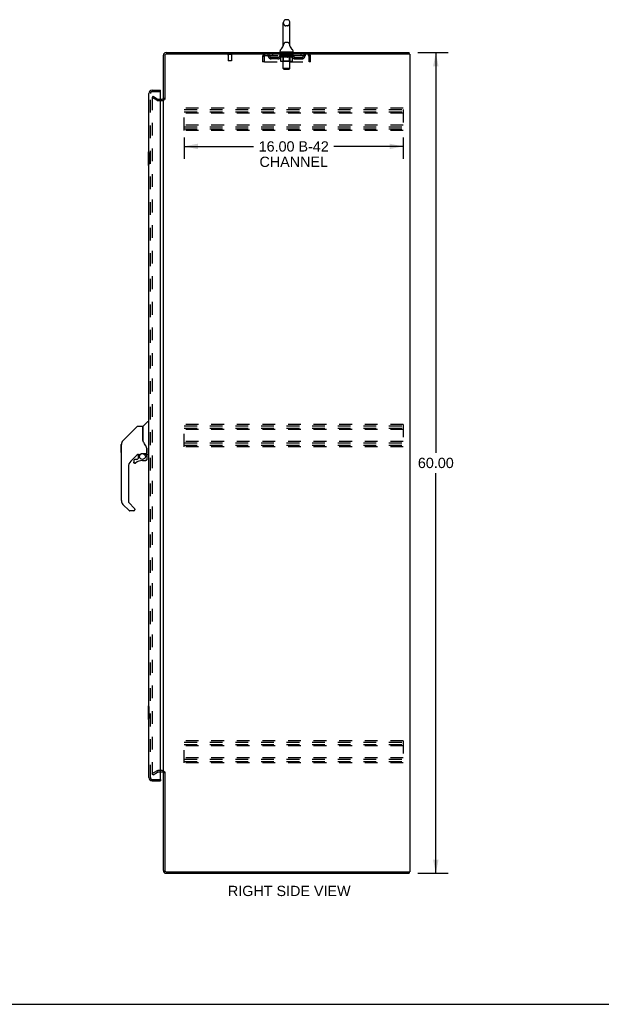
# Model space of a CAD drawing. Header units: inches. Extents: x 0 to 170, y 0 to 110.
# Tile 15 of 18: x 85 to 128, y 0 to 72. Entities that reach past the tile are written whole.
import ezdxf

# ---------------------------------------------------------------- set-up
doc = ezdxf.new("R2010")
doc.units = ezdxf.units.IN
doc.header["$LTSCALE"] = 9.35
doc.header["$MEASUREMENT"] = 0
doc.linetypes.add('HIDDEN', pattern=[0.2, 0.1, -0.1])
doc.layers.get('0').update_dxf_attribs({"linetype": 'CONTINUOUS'})
for name, color, linetype in [('DEFAULT_2', 8, 'HIDDEN'), ('DIMENSIONS', 7, 'CONTINUOUS'), ('DOOR_ASSEMBLY', 7, 'CONTINUOUS')]:
    doc.layers.add(name, color=color, linetype=linetype)
doc.styles.get("Standard").update_dxf_attribs({"font": 'arial.ttf'})
doc.dimstyles.new('DIMSTYLE_1', dxfattribs={"dimtxt": 0.75, "dimasz": 1, "dimexe": 0.09, "dimexo": 0.07, "dimgap": 0.0375, "dimtad": 0, "dimtih": 1, "dimtoh": 1, "dimzin": 4, "dimdsep": 46, "dimtxsty": 'Standard', "dimblk": '_FILLED', "dimblk1": '_FILLED', "dimblk2": '_FILLED', "dimcen": 0.09, "dimadec": 3, "dimazin": 1, "dimtfac": 1, "dimtdec": 3, "dimtofl": 0, "dimtmove": 0, "dimatfit": 3, "dimldrblk": '_FILLED', "dimfxl": 0, "dimtolj": 1, "dimtzin": 4, "dimarcsym": 0})

# ---------------------------------------------------------------- blocks, each defined once
blk = doc.blocks.new('_FILLED')
at = {"color": 0, "linetype": 'ByBlock'}
blk.add_solid([(0, 0), (-1, 0.2), (-1, -0.2)], dxfattribs=at)
blk = doc.blocks.new('*D2')
at = {"layer": 'DIMENSIONS', "color": 2, "linetype": 'Continuous'}
for p, q in [((114.09, 69.583), (116.308, 69.583)), ((115.408, 69.583), (115.408, 40.333)), ((115.408, 9.583), (115.408, 38.833)), ((114.09, 9.583), (116.308, 9.583))]:
    blk.add_line(p, q, dxfattribs=at)
for p, rotation in [((115.408, 69.583), 90), ((115.408, 9.583), 270)]:
    blk.add_blockref('_FILLED', p, dxfattribs=dict(at, rotation=rotation))
at = {"layer": 'DIMENSIONS', "color": 2, "linetype": 'Continuous', "insert": (115.408, 39.958), "char_height": 0.75, "width": 2.62082, "attachment_point": 2, "line_spacing_factor": 0.9}
blk.add_mtext('60.00', dxfattribs=at)
blk = doc.blocks.new('*D3')
at = {"layer": 'DIMENSIONS', "color": 2, "linetype": 'Continuous'}
for p, q in [((97.023, 63.375), (97.023, 61.825)), ((113.023, 63.375), (113.023, 61.825)), ((97.023, 62.725), (102.087, 62.725)), ((113.023, 62.725), (107.958, 62.725))]:
    blk.add_line(p, q, dxfattribs=at)
at = {"layer": 'DIMENSIONS', "color": 2, "linetype": 'Continuous', "rotation": 180}
blk.add_blockref('_FILLED', (97.023, 62.725), dxfattribs=at)
at = {"layer": 'DIMENSIONS', "color": 2, "linetype": 'Continuous'}
blk.add_blockref('_FILLED', (113.023, 62.725), dxfattribs=at)
at = {"layer": 'DIMENSIONS', "color": 2, "linetype": 'Continuous', "insert": (105.023, 63.1), "char_height": 0.75, "width": 5.12175, "attachment_point": 2, "line_spacing_factor": 0.9}
blk.add_mtext('16.00 B-42\\PCHANNEL', dxfattribs=at)

msp = doc.modelspace()

# ---------------------------------------------------------------- linework, layer by layer
at = {"color": 7, "linetype": 'Continuous'}
for p, q in [((104.565, 71.991), (104.438, 71.991)), ((104.26, 70.105), (104.26, 71.768)), ((104.743, 70.105), (104.743, 71.768)), ((104.255, 70.061), (104.254, 70.06)), ((104.259, 70.078), (104.258, 70.077)), ((104.258, 70.077), (104.258, 70.076)), ((104.258, 70.077), (104.258, 70.076)), ((104.258, 70.076), (104.258, 70.075)), ((104.258, 70.075), (104.258, 70.074)), ((104.258, 70.074), (104.258, 70.074)), ((104.26, 70.086), (104.259, 70.085)), ((104.26, 70.085), (104.259, 70.084)), ((104.259, 70.084), (104.259, 70.083)), ((104.259, 70.084), (104.259, 70.083)), ((104.259, 70.083), (104.259, 70.082)), ((104.259, 70.083), (104.259, 70.082)), ((104.259, 70.082), (104.259, 70.081)), ((104.259, 70.081), (104.259, 70.08)), ((104.259, 70.081), (104.259, 70.081)), ((104.259, 70.08), (104.259, 70.079)), ((104.259, 70.08), (104.259, 70.079)), ((104.259, 70.079), (104.259, 70.078)), ((104.259, 70.079), (104.259, 70.078)), ((104.26, 70.1), (104.26, 70.105)), ((104.26, 70.1), (104.26, 70.098)), ((104.26, 70.1), (104.26, 70.099)), ((104.26, 70.099), (104.26, 70.098)), ((104.26, 70.098), (104.26, 70.097)), ((104.26, 70.098), (104.26, 70.097)), ((104.26, 70.097), (104.26, 70.096)), ((104.26, 70.096), (104.26, 70.095)), ((104.26, 70.096), (104.26, 70.095)), ((104.26, 70.095), (104.26, 70.094)), ((104.26, 70.094), (104.26, 70.093)), ((104.26, 70.093), (104.26, 70.092)), ((104.26, 70.093), (104.26, 70.092)), ((104.26, 70.092), (104.26, 70.091)), ((104.26, 70.091), (104.26, 70.09)), ((104.26, 70.091), (104.26, 70.09)), ((104.26, 70.09), (104.26, 70.089)), ((104.26, 70.089), (104.26, 70.088)), ((104.26, 70.089), (104.26, 70.088)), ((104.26, 70.088), (104.26, 70.087)), ((104.26, 70.087), (104.26, 70.087)), ((104.26, 70.087), (104.26, 70.086)), ((104.26, 70.086), (104.26, 70.085)), ((104.743, 70.105), (104.743, 70.1)), ((104.743, 70.099), (104.743, 70.1)), ((104.743, 70.1), (104.743, 70.1)), ((104.743, 70.095), (104.743, 70.095)), ((104.743, 70.093), (104.743, 70.094)), ((104.743, 70.094), (104.743, 70.094)), ((104.743, 70.092), (104.743, 70.093)), ((104.743, 70.091), (104.743, 70.092)), ((104.743, 70.092), (104.743, 70.092)), ((104.743, 70.09), (104.743, 70.091)), ((104.743, 70.091), (104.743, 70.091)), ((104.743, 70.089), (104.743, 70.09)), ((104.743, 70.089), (104.743, 70.089)), ((104.743, 70.088), (104.743, 70.089)), ((104.743, 70.087), (104.743, 70.088)), ((104.743, 70.088), (104.743, 70.088)), ((104.744, 70.086), (104.743, 70.087)), ((104.744, 70.086), (104.744, 70.087)), ((104.744, 70.085), (104.744, 70.086)), ((104.744, 70.084), (104.744, 70.085)), ((104.744, 70.083), (104.744, 70.084)), ((104.744, 70.084), (104.744, 70.084)), ((104.744, 70.082), (104.744, 70.083)), ((104.744, 70.081), (104.744, 70.082)), ((104.744, 70.081), (104.744, 70.082)), ((104.744, 70.08), (104.744, 70.081)), ((104.744, 70.079), (104.744, 70.08)), ((104.745, 70.078), (104.744, 70.079)), ((104.745, 70.078), (104.744, 70.079)), ((104.745, 70.077), (104.745, 70.078)), ((104.745, 70.076), (104.745, 70.077)), ((104.745, 70.075), (104.745, 70.076)), ((104.745, 70.074), (104.745, 70.075)), ((104.745, 70.075), (104.745, 70.075)), ((104.749, 70.06), (104.749, 70.061)), ((104.027, 69.673), (104.027, 69.71)), ((104.064, 69.613), (104.064, 69.583)), ((104.939, 69.613), (104.064, 69.613)), ((104.939, 69.613), (104.939, 69.583)), ((104.977, 69.673), (104.977, 69.71)), ((113.45, 69.479), (113.45, 69.583)), ((113.45, 9.687), (113.45, 9.583)), ((0, 0), (170, 0))]:
    msp.add_line(p, q, dxfattribs=at)
at = {"color": 3, "linetype": 'Continuous'}
for p, q in [((95.502, 66.166), (95.502, 69.394)), ((95.606, 69.389), (95.606, 66.165)), ((95.691, 69.583), (113.45, 69.583)), ((113.502, 69.479), (95.696, 69.479)), ((113.502, 69.479), (113.502, 9.687)), ((95.298, 66.187), (95.417, 66.187)), ((95.502, 17.031), (95.502, 66.135)), ((95.417, 16.979), (95.298, 16.979)), ((95.502, 9.772), (95.502, 16.999)), ((95.606, 17), (95.606, 9.777)), ((95.691, 9.583), (113.45, 9.583)), ((95.696, 9.687), (113.502, 9.687))]:
    msp.add_line(p, q, dxfattribs=at)
at = {"color": 7, "linetype": 'Continuous'}
for points in [[(104.743, 70.095), (104.743, 70.096), (104.743, 70.097), (104.743, 70.097), (104.743, 70.098), (104.743, 70.099), (104.743, 70.099)], [(104.743, 70.096), (104.743, 70.097), (104.743, 70.097), (104.743, 70.098), (104.743, 70.099), (104.743, 70.099)], [(104.743, 70.094), (104.743, 70.095), (104.743, 70.095)]]:
    msp.add_lwpolyline(points, dxfattribs=at)
for centre, radius, start, end in [((104.438, 71.866), 0.125, 90, 123.18477), ((104.565, 71.866), 0.125, 56.81523, 90), ((104.502, 71.768), 0.241, 123.18477, 180), ((104.502, 71.768), 0.241, 0, 56.81523), ((103.778, 70.211), 0.5, 306.74144, 344.67913), ((105.225, 70.211), 0.5, 195.32091, 233.25856), ((95.691, 69.394), 0.085, 90, 180), ((104.152, 69.71), 0.125, 126.74144, 180), ((104.087, 69.673), 0.06, 180, 270), ((104.917, 69.673), 0.06, 270, 360), ((104.852, 69.71), 0.125, 0, 53.25856), ((95.691, 9.772), 0.085, 180, 270)]:
    msp.add_arc(centre, radius, start, end, dxfattribs=at)
at = {"color": 3, "linetype": 'Continuous'}
for centre, radius, start, end in [((95.691, 69.394), 0.189, 90, 180), ((95.696, 69.389), 0.09, 90, 180), ((95.417, 66.272), 0.085, 270, 360), ((95.417, 16.894), 0.085, 0, 90), ((95.691, 9.772), 0.189, 180, 270), ((95.696, 9.777), 0.09, 180, 270)]:
    msp.add_arc(centre, radius, start, end, dxfattribs=at)
at = {"layer": 'DEFAULT_2', "color": 8, "linetype": 'HIDDEN'}
for p, q in [((104.565, 71.546), (104.438, 71.546)), ((104.254, 70.06), (104.254, 70.06)), ((104.254, 70.06), (104.254, 70.06)), ((104.254, 70.06), (104.254, 70.06)), ((104.254, 70.06), (104.254, 70.06)), ((104.255, 70.061), (104.255, 70.061)), ((104.565, 70.328), (104.438, 70.328)), ((104.749, 70.06), (104.749, 70.06)), ((100.498, 69.436), (100.214, 69.436)), ((100.232, 69.436), (100.232, 68.989)), ((100.48, 69.436), (100.48, 68.989)), ((102.752, 69.312), (102.752, 68.916)), ((102.752, 69.312), (102.856, 69.312)), ((102.856, 69.312), (102.856, 68.916)), ((102.886, 68.916), (102.886, 69.312)), ((102.919, 69.375), (102.919, 69.479)), ((102.919, 69.375), (106.085, 69.375)), ((103.387, 69.124), (103.387, 69.228)), ((103.87, 69.228), (103.387, 69.228)), ((103.87, 69.124), (103.387, 69.124)), ((103.47, 69.479), (103.47, 69.375)), ((103.637, 69.124), (103.637, 69.228)), ((103.995, 69.337), (103.995, 69.369)), ((103.995, 69.369), (104.24, 69.369)), ((104.073, 69.283), (103.995, 69.337)), ((105.008, 69.337), (103.995, 69.337)), ((103.996, 69.369), (103.996, 69.373)), ((104.092, 69.372), (103.996, 69.373)), ((104.003, 69.369), (104.003, 69.375)), ((104.01, 69.367), (104.01, 69.369)), ((104.01, 69.367), (104.993, 69.367)), ((104.017, 69.367), (104.017, 69.369)), ((104.018, 69.367), (104.018, 69.369)), ((104.026, 69.369), (104.026, 69.375)), ((104.039, 69.367), (104.039, 69.369)), ((104.04, 69.367), (104.04, 69.369)), ((104.063, 69.369), (104.063, 69.375)), ((104.064, 69.375), (104.064, 69.479)), ((104.073, 68.958), (104.073, 69.283)), ((104.073, 69.283), (104.085, 69.275)), ((104.075, 69.367), (104.075, 69.369)), ((104.077, 69.367), (104.077, 69.369)), ((104.097, 69.268), (104.085, 69.275)), ((104.092, 69.369), (104.092, 69.372)), ((104.108, 69.261), (104.096, 69.268)), ((104.12, 69.256), (104.108, 69.262)), ((104.114, 69.369), (104.114, 69.375)), ((104.115, 69.367), (104.115, 69.369)), ((104.116, 69.367), (104.116, 69.369)), ((104.118, 69.367), (104.118, 69.369)), ((104.131, 69.252), (104.12, 69.256)), ((104.124, 69.367), (104.124, 69.369)), ((104.124, 69.367), (104.124, 69.369)), ((104.126, 69.367), (104.126, 69.369)), ((104.129, 69.367), (104.129, 69.37)), ((104.142, 69.248), (104.131, 69.252)), ((104.133, 69.367), (104.133, 69.369)), ((104.218, 69.248), (104.142, 69.248)), ((104.144, 69.367), (104.144, 69.369)), ((104.158, 69.367), (104.158, 69.369)), ((104.159, 69.367), (104.159, 69.371)), ((104.175, 69.367), (104.175, 69.369)), ((104.175, 69.367), (104.175, 69.369)), ((104.176, 69.369), (104.176, 69.375)), ((104.184, 69.367), (104.184, 69.369)), ((104.187, 69.367), (104.187, 69.369)), ((104.195, 69.367), (104.195, 69.369)), ((104.204, 69.367), (104.204, 69.372)), ((104.216, 69.367), (104.216, 69.369)), ((104.218, 69.367), (104.218, 69.369)), ((104.218, 69.248), (104.229, 69.252)), ((104.24, 69.256), (104.229, 69.252)), ((104.24, 69.367), (104.24, 69.369)), ((104.252, 69.261), (104.24, 69.256)), ((104.244, 69.613), (104.244, 69.583)), ((104.294, 69.369), (104.244, 69.369)), ((104.248, 69.369), (104.248, 69.375)), ((104.252, 68.96), (104.252, 69.335)), ((104.252, 69.261), (104.263, 69.268)), ((104.253, 68.423), (104.253, 69.583)), ((104.254, 69.367), (104.254, 69.369)), ((104.258, 69.367), (104.258, 69.369)), ((104.262, 69.367), (104.262, 69.373)), ((104.266, 69.367), (104.266, 69.369)), ((104.275, 69.367), (104.275, 69.369)), ((104.287, 69.283), (104.275, 69.275)), ((104.287, 68.958), (104.287, 69.283)), ((104.287, 69.283), (104.31, 69.275)), ((104.294, 69.367), (104.294, 69.369)), ((104.354, 69.369), (104.306, 69.369)), ((104.333, 69.268), (104.31, 69.275)), ((104.323, 69.367), (104.323, 69.369)), ((104.328, 69.369), (104.328, 69.375)), ((104.331, 69.367), (104.331, 69.369)), ((104.333, 69.367), (104.333, 69.374)), ((104.356, 69.262), (104.333, 69.268)), ((104.335, 69.367), (104.335, 69.369)), ((104.341, 69.367), (104.341, 69.369)), ((104.354, 69.367), (104.354, 69.369)), ((104.378, 69.256), (104.355, 69.262)), ((104.418, 69.369), (104.374, 69.369)), ((104.4, 69.252), (104.378, 69.256)), ((104.385, 69.367), (104.385, 69.369)), ((104.397, 69.603), (104.397, 69.523)), ((104.422, 69.248), (104.4, 69.252)), ((104.597, 69.513), (104.407, 69.513)), ((104.41, 69.369), (104.502, 69.375)), ((104.414, 69.369), (104.414, 69.375)), ((104.414, 69.374), (104.414, 69.375)), ((104.414, 69.369), (104.414, 69.374)), ((104.414, 69.367), (104.414, 69.369)), ((104.417, 69.367), (104.417, 69.369)), ((104.418, 69.367), (104.418, 69.369)), ((104.418, 69.367), (104.418, 69.369)), ((104.581, 69.248), (104.422, 69.248)), ((104.485, 69.369), (104.446, 69.369)), ((104.451, 69.367), (104.451, 69.369)), ((104.485, 69.367), (104.485, 69.369)), ((104.5, 69.369), (104.499, 69.369)), ((104.499, 69.367), (104.499, 69.369)), ((104.5, 69.367), (104.5, 69.369)), ((104.502, 69.369), (104.502, 69.375)), ((104.502, 69.375), (104.593, 69.369)), ((104.504, 69.367), (104.504, 69.369)), ((104.504, 69.367), (104.504, 69.369)), ((104.504, 69.369), (104.504, 69.369)), ((104.518, 69.367), (104.518, 69.369)), ((104.518, 69.369), (104.557, 69.369)), ((104.552, 69.367), (104.552, 69.369)), ((104.581, 69.248), (104.603, 69.252)), ((104.585, 69.367), (104.585, 69.369)), ((104.585, 69.367), (104.585, 69.369)), ((104.585, 69.369), (104.629, 69.369)), ((104.586, 69.367), (104.586, 69.369)), ((104.589, 69.369), (104.589, 69.375)), ((104.589, 69.374), (104.589, 69.375)), ((104.589, 69.369), (104.589, 69.374)), ((104.589, 69.367), (104.589, 69.369)), ((104.625, 69.256), (104.603, 69.252)), ((104.607, 69.603), (104.607, 69.523)), ((104.618, 69.367), (104.618, 69.369)), ((104.647, 69.261), (104.625, 69.256)), ((104.669, 69.267), (104.647, 69.261)), ((104.649, 69.367), (104.649, 69.369)), ((104.65, 69.369), (104.697, 69.369)), ((104.662, 69.367), (104.662, 69.369)), ((104.668, 69.367), (104.668, 69.369)), ((104.692, 69.274), (104.669, 69.267)), ((104.67, 69.367), (104.67, 69.374)), ((104.672, 69.367), (104.672, 69.369)), ((104.675, 69.369), (104.675, 69.375)), ((104.681, 69.367), (104.681, 69.369)), ((104.715, 69.282), (104.692, 69.274)), ((104.709, 69.367), (104.709, 69.369)), ((104.709, 69.369), (104.759, 69.369)), ((104.715, 68.958), (104.715, 69.282)), ((104.715, 69.282), (104.726, 69.274)), ((104.737, 69.267), (104.726, 69.274)), ((104.729, 69.367), (104.729, 69.369)), ((104.737, 69.367), (104.737, 69.369)), ((104.748, 69.261), (104.737, 69.268)), ((104.741, 69.367), (104.741, 69.373)), ((104.746, 69.367), (104.746, 69.369)), ((104.759, 69.256), (104.748, 69.262)), ((104.749, 69.367), (104.749, 69.369)), ((104.751, 68.423), (104.751, 69.583)), ((104.752, 68.96), (104.752, 69.335)), ((104.755, 69.369), (104.755, 69.375)), ((104.759, 69.613), (104.759, 69.583)), ((104.77, 69.252), (104.759, 69.256)), ((104.763, 69.367), (104.763, 69.369)), ((104.763, 69.369), (104.924, 69.369)), ((104.78, 69.248), (104.769, 69.252)), ((104.863, 69.248), (104.78, 69.248)), ((104.785, 69.367), (104.785, 69.369)), ((104.787, 69.367), (104.787, 69.369)), ((104.8, 69.367), (104.8, 69.372)), ((104.809, 69.367), (104.809, 69.369)), ((104.816, 69.367), (104.816, 69.369)), ((104.819, 69.367), (104.819, 69.369)), ((104.827, 69.369), (104.827, 69.375)), ((104.828, 69.367), (104.828, 69.369)), ((104.828, 69.367), (104.828, 69.369)), ((104.844, 69.367), (104.844, 69.371)), ((104.845, 69.367), (104.845, 69.369)), ((104.859, 69.367), (104.859, 69.369)), ((104.863, 69.248), (104.874, 69.252)), ((104.871, 69.367), (104.871, 69.369)), ((104.874, 69.367), (104.874, 69.37)), ((104.885, 69.256), (104.874, 69.252)), ((104.877, 69.367), (104.877, 69.369)), ((104.88, 69.367), (104.88, 69.369)), ((104.88, 69.367), (104.88, 69.369)), ((104.885, 69.367), (104.885, 69.369)), ((104.895, 69.261), (104.885, 69.256)), ((104.888, 69.367), (104.888, 69.369)), ((104.888, 69.367), (104.888, 69.369)), ((104.889, 69.369), (104.889, 69.375)), ((104.906, 69.267), (104.895, 69.261)), ((104.917, 69.274), (104.906, 69.267)), ((104.928, 69.282), (104.917, 69.274)), ((104.926, 69.367), (104.926, 69.369)), ((104.928, 69.367), (104.928, 69.369)), ((104.928, 69.282), (105.008, 69.337)), ((104.928, 68.958), (104.928, 69.282)), ((104.939, 69.375), (104.939, 69.479)), ((104.94, 69.369), (104.94, 69.375)), ((104.963, 69.367), (104.963, 69.369)), ((104.964, 69.367), (104.964, 69.369)), ((104.977, 69.369), (104.977, 69.375)), ((104.985, 69.367), (104.985, 69.369)), ((104.986, 69.367), (104.986, 69.369)), ((104.993, 69.367), (104.993, 69.369)), ((105, 69.369), (105, 69.375)), ((105.008, 69.337), (105.008, 69.375)), ((105.133, 69.228), (105.616, 69.228)), ((105.133, 69.124), (105.616, 69.124)), ((105.366, 69.124), (105.366, 69.228)), ((105.533, 69.479), (105.533, 69.375)), ((105.616, 69.124), (105.616, 69.228)), ((106.085, 69.479), (106.085, 69.375)), ((106.118, 69.312), (106.118, 68.916)), ((106.148, 68.916), (106.148, 69.312)), ((106.252, 69.312), (106.148, 69.312)), ((106.252, 68.916), (106.252, 69.312)), ((100.47, 68.979), (100.242, 68.979)), ((102.856, 68.916), (102.752, 68.916)), ((102.886, 68.916), (106.118, 68.916)), ((104.894, 68.928), (104.107, 68.928)), ((104.252, 68.96), (104.22, 68.928)), ((104.752, 68.96), (104.252, 68.96)), ((104.313, 68.363), (104.253, 68.423)), ((104.751, 68.423), (104.253, 68.423)), ((104.691, 68.363), (104.751, 68.423)), ((104.697, 68.928), (104.699, 68.928)), ((104.704, 68.93), (104.705, 68.932)), ((104.705, 68.932), (104.707, 68.934)), ((104.752, 68.96), (104.783, 68.928)), ((106.252, 68.916), (106.148, 68.916)), ((104.313, 68.363), (104.691, 68.363)), ((94.741, 66.387), (94.689, 66.297)), ((94.689, 66.317), (94.689, 16.848)), ((95.029, 66.101), (94.689, 66.297)), ((94.741, 66.387), (95.081, 66.191)), ((95.097, 66.187), (95.298, 66.187)), ((95.097, 66.083), (95.417, 66.083)), ((97.023, 63.895), (97.023, 65.52)), ((113.023, 65.52), (97.023, 65.52)), ((97.023, 65.416), (113.023, 65.416)), ((97.023, 65.249), (113.023, 65.249)), ((113.023, 65.145), (97.023, 65.145)), ((113.023, 65.416), (113.023, 63.999)), ((113.023, 64.27), (97.023, 64.27)), ((97.023, 64.166), (113.023, 64.166)), ((97.023, 63.999), (113.023, 63.999)), ((113.023, 63.895), (97.023, 63.895)), ((97.023, 40.77), (97.023, 42.395)), ((113.023, 42.395), (97.023, 42.395)), ((97.023, 42.291), (113.023, 42.291)), ((97.023, 42.124), (113.023, 42.124)), ((113.023, 42.02), (97.023, 42.02)), ((113.023, 42.395), (113.023, 40.77)), ((113.023, 41.145), (97.023, 41.145)), ((97.023, 41.041), (113.023, 41.041)), ((97.023, 40.874), (113.023, 40.874)), ((113.023, 40.77), (97.023, 40.77)), ((113.023, 19.27), (97.023, 19.27)), ((97.023, 17.645), (97.023, 19.27)), ((97.023, 19.166), (113.023, 19.166)), ((97.023, 18.999), (113.023, 18.999)), ((113.023, 18.895), (97.023, 18.895)), ((113.023, 19.27), (113.023, 17.645)), ((113.023, 18.02), (97.023, 18.02)), ((97.023, 17.916), (113.023, 17.916)), ((97.023, 17.749), (113.023, 17.749)), ((113.023, 17.645), (97.023, 17.645)), ((94.689, 16.868), (95.029, 17.064)), ((94.741, 16.778), (94.689, 16.868)), ((94.741, 16.778), (95.081, 16.974)), ((95.417, 17.083), (95.097, 17.083)), ((95.298, 16.979), (95.097, 16.979))]:
    msp.add_line(p, q, dxfattribs=at)
for points in [[(102.886, 69.312), (102.888, 69.33), (102.89, 69.349), (102.893, 69.367), (102.895, 69.384), (102.897, 69.4), (102.9, 69.416), (102.902, 69.43), (102.904, 69.442), (102.907, 69.453), (102.909, 69.462), (102.912, 69.469), (102.914, 69.474), (102.916, 69.477), (102.919, 69.479)], [(102.886, 69.312), (102.888, 69.319), (102.89, 69.326), (102.893, 69.332), (102.895, 69.339), (102.897, 69.345), (102.9, 69.351), (102.902, 69.356), (102.904, 69.361), (102.907, 69.365), (102.909, 69.368), (102.912, 69.371), (102.914, 69.373), (102.916, 69.374), (102.919, 69.375)], [(104.275, 69.275), (104.263, 69.268), (104.252, 69.261)], [(106.085, 69.479), (106.087, 69.477), (106.089, 69.474), (106.092, 69.469), (106.094, 69.462), (106.096, 69.453), (106.099, 69.442), (106.101, 69.43), (106.103, 69.416), (106.106, 69.4), (106.108, 69.384), (106.111, 69.367), (106.113, 69.349), (106.115, 69.33), (106.118, 69.312)], [(106.085, 69.375), (106.087, 69.374), (106.089, 69.373), (106.092, 69.371), (106.094, 69.368), (106.096, 69.365), (106.099, 69.361), (106.101, 69.356), (106.103, 69.351), (106.106, 69.345), (106.108, 69.339), (106.111, 69.332), (106.113, 69.326), (106.115, 69.319), (106.118, 69.312)], [(104.107, 68.928), (104.103, 68.928), (104.099, 68.929), (104.095, 68.93), (104.091, 68.932), (104.087, 68.934), (104.084, 68.936), (104.081, 68.939), (104.078, 68.942), (104.076, 68.946), (104.074, 68.949), (104.073, 68.954), (104.073, 68.958)], [(104.304, 68.928), (104.302, 68.928), (104.3, 68.929), (104.298, 68.93), (104.296, 68.932), (104.294, 68.934), (104.292, 68.936), (104.291, 68.939), (104.289, 68.942), (104.288, 68.946), (104.287, 68.949), (104.287, 68.954), (104.287, 68.958)], [(104.699, 68.928), (104.702, 68.929), (104.704, 68.93)], [(104.707, 68.934), (104.709, 68.936), (104.711, 68.939), (104.712, 68.942), (104.713, 68.946)], [(104.709, 68.936), (104.711, 68.939), (104.712, 68.942)], [(104.713, 68.946), (104.714, 68.949), (104.714, 68.954), (104.715, 68.958)], [(104.714, 68.949), (104.714, 68.954), (104.715, 68.958)], [(104.894, 68.928), (104.898, 68.928), (104.902, 68.929), (104.906, 68.93), (104.91, 68.932), (104.914, 68.934), (104.917, 68.936), (104.921, 68.939), (104.923, 68.942), (104.925, 68.946), (104.927, 68.949), (104.928, 68.954), (104.928, 68.958)], [(94.706, 66.337), (94.705, 66.337), (94.703, 66.336), (94.701, 66.336), (94.699, 66.335), (94.697, 66.334), (94.696, 66.333), (94.694, 66.331), (94.693, 66.33), (94.692, 66.328), (94.691, 66.326), (94.69, 66.324), (94.69, 66.321), (94.689, 66.319), (94.689, 66.317)], [(94.714, 66.335), (94.712, 66.336), (94.71, 66.336), (94.709, 66.337), (94.707, 66.337), (94.706, 66.337)], [(94.689, 16.848), (94.689, 16.846), (94.69, 16.844), (94.69, 16.841)], [(94.706, 16.828), (94.705, 16.828), (94.703, 16.829), (94.701, 16.829), (94.699, 16.83), (94.697, 16.831), (94.696, 16.832), (94.694, 16.834), (94.693, 16.836), (94.692, 16.837), (94.691, 16.839), (94.69, 16.841)], [(94.714, 16.83), (94.712, 16.829), (94.71, 16.829), (94.709, 16.828), (94.707, 16.828), (94.706, 16.828)]]:
    msp.add_lwpolyline(points, dxfattribs=at)
for centre, radius, start, end in [((104.502, 71.768), 0.241, 180, 236.81523), ((104.438, 71.671), 0.125, 236.81523, 270), ((104.565, 71.671), 0.125, 270, 303.18477), ((104.502, 71.768), 0.241, 303.18477, 360), ((104.502, 70.105), 0.241, 123.18477, 180), ((104.438, 70.203), 0.125, 90, 123.18477), ((104.565, 70.203), 0.125, 56.81523, 90), ((104.502, 70.105), 0.241, 0, 56.81523), ((100.214, 69.457), 0.0215, 90, 270), ((100.498, 69.457), 0.0215, 270, 90), ((102.919, 69.312), 0.167, 90, 180), ((102.919, 69.312), 0.063, 90, 180), ((103.098, 69.312), 0.167, 8.07163, 90), ((103.098, 69.312), 0.0625, 7.98631, 90), ((103.387, 69.353), 0.229, 187.98631, 270), ((103.387, 69.353), 0.125, 188.07163, 270), ((103.87, 69.353), 0.125, 270, 351.92837), ((103.87, 69.353), 0.229, 270, 352.01369), ((104.159, 69.312), 0.167, 90, 171.92837), ((104.159, 69.312), 0.0625, 90, 172.01369), ((104.22, 69.335), 0.0318, 0, 89.99999), ((104.223, 69.583), 0.03, 0, 90), ((104.387, 69.603), 0.01, 0, 90), ((104.407, 69.523), 0.01, 180, 270), ((104.597, 69.523), 0.01, 270, 360), ((104.617, 69.603), 0.01, 90, 180), ((104.781, 69.583), 0.03, 90, 180), ((104.783, 69.335), 0.0318, 90.00001, 180), ((104.844, 69.312), 0.167, 8.07163, 90), ((104.845, 69.312), 0.0625, 7.98631, 90), ((105.133, 69.353), 0.229, 187.98631, 270), ((105.133, 69.353), 0.125, 188.07163, 270), ((105.616, 69.353), 0.125, 270, 351.92837), ((105.616, 69.353), 0.229, 270, 352.01369), ((105.905, 69.312), 0.167, 90, 171.92837), ((105.905, 69.312), 0.0625, 90, 172.01369), ((106.085, 69.312), 0.167, 0, 90), ((106.085, 69.312), 0.063, 0, 90), ((100.242, 68.989), 0.01, 180, 270), ((100.47, 68.989), 0.01, 270, 360), ((95.417, 66.272), 0.189, 270, 360), ((95.097, 66.22), 0.137, 240, 270), ((95.097, 66.22), 0.033, 240, 270), ((95.097, 16.946), 0.137, 90, 120), ((95.097, 16.946), 0.033, 90, 120), ((95.417, 16.894), 0.189, 0, 90)]:
    msp.add_arc(centre, radius, start, end, dxfattribs=at)
for centre, major_axis, ratio, start_param, end_param in [((104.502, 69.375), (0.506, 0.005), 0.05963, 9.249616, 9.431313), ((104.502, 69.375), (0.506, 0), 0.060556, -3.083241, -2.96706), ((103.96, 69.365), (0.158, 0.002), 0.05963, 0.25549, 1.295341), ((104.502, 69.375), (0.506, 0.011), 0.05688, 2.791345, 2.965878), ((104.015, 69.365), (0.158, -0.002), 0.05963, 0.605815, 1.645666), ((104.502, 69.375), (0.506, -0.005), 0.05963, -2.96643, -2.791898), ((103.96, 69.36), (0.158, 0.003), 0.05688, 1.20151, 1.294789), ((104.015, 69.36), (0.158, 0), 0.060556, 1.551758, 1.645036), ((104.016, 69.361), (0.131, 0.001), 0.05963, 1.065228, 1.614276), ((103.98, 69.36), (0.158, 0.002), 0.05963, 1.170259, 1.376596), ((104, 69.361), (0.131, 0.003), 0.05688, 0.890143, 1.43919), ((104.046, 69.361), (0.131, 0), 0.060556, 1.240391, 1.789438), ((103.957, 69.365), (0.158, 0.003), 0.05688, 0.080405, 1.120256), ((104.502, 69.375), (0.506, 0.015), 0.052395, 2.616403, 2.790936), ((104.065, 69.365), (0.158, -0.003), 0.05688, 0.7809, 1.820751), ((104.502, 69.375), (0.506, -0.011), 0.05688, -2.791345, -2.616812), ((103.957, 69.36), (0.158, 0.005), 0.052395, 1.026568, 1.119847), ((104.065, 69.36), (0.158, -0.002), 0.05963, 1.72692, 1.820198), ((103.999, 69.361), (0.131, 0.004), 0.052395, 0.715201, 1.264248), ((104.091, 69.361), (0.131, -0.001), 0.05963, 1.415553, 1.9646), ((104.502, 69.375), (0.506, 0.02), 0.046319, 2.441654, 2.616187), ((104.128, 69.365), (0.158, -0.005), 0.052395, 0.955842, 1.995693), ((103.971, 69.365), (0.158, 0.005), 0.052395, -0.094537, 0.945314), ((104.502, 69.375), (0.506, -0.015), 0.052395, -2.616403, -2.44187), ((103.971, 69.36), (0.158, 0.006), 0.046319, 0.851819, 0.945098), ((104.128, 69.36), (0.158, -0.003), 0.05688, 1.902006, 1.995284), ((104.014, 69.361), (0.131, 0.005), 0.046319, 0.540452, 1.089499), ((104.148, 69.361), (0.131, -0.003), 0.05688, 1.590638, 2.139686), ((103.98, 69.365), (0.158, 0), 0.060556, 0.430652, 0.777569), ((104.502, 69.375), (0.506, 0.024), 0.038841, 2.267123, 2.441656), ((104.203, 69.365), (0.158, -0.006), 0.046319, 1.130591, 2.170442), ((104, 69.365), (0.158, 0.006), 0.046319, -0.269286, 0.770565), ((104.502, 69.375), (0.506, -0.02), 0.046319, -2.441654, -2.267121), ((104, 69.36), (0.158, 0.007), 0.038841, 0.677289, 0.770567), ((104.203, 69.36), (0.158, -0.005), 0.052395, 2.076947, 2.170226), ((104.044, 69.361), (0.131, 0.006), 0.038841, 0.365921, 0.914969), ((104.215, 69.361), (0.131, -0.004), 0.052395, 1.76558, 2.314627), ((104.502, 69.375), (0.506, 0.027), 0.030195, 2.09281, 2.267343), ((104.287, 69.365), (0.158, -0.007), 0.038841, 1.305122, 2.344973), ((104.045, 69.365), (0.158, 0.007), 0.038841, -0.443817, 0.596034), ((104.502, 69.375), (0.506, -0.024), 0.038841, -2.267123, -2.092591), ((104.045, 69.36), (0.158, 0.008), 0.030195, 0.502975, 0.596254), ((104.287, 69.36), (0.158, -0.006), 0.046319, 2.251696, 2.344975), ((104.087, 69.361), (0.131, 0.007), 0.030195, 0.191608, 0.740655), ((104.291, 69.361), (0.131, -0.005), 0.046319, 1.940329, 2.489376), ((104.104, 69.365), (0.158, 0.008), 0.030195, -0.61813, 0.421721), ((104.502, 69.375), (0.506, 0.029), 0.020645, 1.918687, 2.09322), ((104.377, 69.365), (0.158, -0.008), 0.030195, 1.479435, 2.519286), ((104.502, 69.375), (0.506, -0.027), 0.030195, -2.09281, -1.918277), ((104.104, 69.36), (0.158, 0.009), 0.020645, 0.328852, 0.422131), ((104.377, 69.36), (0.158, -0.007), 0.038841, 2.426227, 2.519505), ((104.143, 69.361), (0.131, 0.007), 0.020645, 0.017485, 0.566532), ((104.374, 69.361), (0.131, -0.006), 0.038841, 2.11486, 2.663907), ((104.175, 69.365), (0.158, 0.009), 0.020645, -0.792253, 0.247598), ((104.502, 69.375), (0.506, 0.03), 0.010478, 1.744704, 1.919237), ((104.471, 69.365), (0.158, -0.009), 0.020645, 1.653558, 2.693409), ((104.502, 69.375), (0.506, -0.029), 0.020645, -1.918687, -1.744154), ((104.175, 69.36), (0.158, 0.009), 0.010478, 0.154869, 0.248148), ((104.471, 69.36), (0.158, -0.008), 0.030195, 2.60054, 2.693819), ((104.21, 69.361), (0.131, 0.008), 0.010478, 6.126688, 6.675735), ((104.461, 69.361), (0.131, -0.007), 0.030195, 2.289173, 2.83822), ((104.256, 69.365), (0.158, 0.009), 0.010478, -0.966236, -0.000846), ((104.566, 69.365), (0.158, -0.009), 0.010478, 1.827541, 2.867392), ((104.502, 69.375), (0.506, -0.03), 0.010478, -1.744704, -1.570171), ((104.566, 69.36), (0.158, -0.009), 0.020645, 2.774664, 2.867942), ((104.549, 69.361), (0.131, -0.007), 0.020645, 2.463296, 3.012344), ((104.437, 69.365), (0.158, 0.009), 0.010478, 0.274201, 1.314052), ((104.368, 69.361), (0.131, 0.008), 0.010478, -0.000483, 0.504314), ((104.344, 69.36), (0.158, 0.009), 0.010478, 0.099668, 0.192946), ((104.502, 69.375), (0.506, 0.03), 0.010478, -1.571421, -1.396888), ((104.659, 69.36), (0.158, -0.009), 0.010478, 2.948646, 3.041925), ((104.635, 69.361), (0.131, -0.008), 0.010478, 2.637279, 3.142076), ((104.532, 69.365), (0.158, 0.009), 0.020645, 0.448184, 1.488034), ((104.455, 69.361), (0.131, 0.007), 0.020645, 0.129249, 0.678296), ((104.437, 69.36), (0.158, 0.009), 0.020645, 0.273651, 0.366929), ((104.502, 69.375), (0.506, 0.029), 0.020645, -1.397439, -1.222906), ((104.502, 69.375), (0.506, -0.03), 0.010478, 1.222355, 1.396888), ((104.747, 69.365), (0.158, -0.009), 0.010478, -3.140747, -2.175357), ((104.626, 69.365), (0.158, 0.008), 0.030195, 0.622307, 1.662158), ((104.542, 69.361), (0.131, 0.007), 0.030195, 0.303372, 0.852419), ((104.793, 69.361), (0.131, -0.008), 0.010478, 2.749043, 3.29809), ((104.828, 69.365), (0.158, -0.009), 0.020645, 2.893995, 3.933846), ((104.532, 69.36), (0.158, 0.008), 0.030195, 0.447774, 0.541052), ((104.828, 69.36), (0.158, -0.009), 0.010478, 2.893445, 2.986723), ((104.502, 69.375), (0.506, 0.027), 0.030195, -1.223315, -1.048783), ((104.502, 69.375), (0.506, -0.029), 0.020645, 1.048373, 1.222906), ((104.716, 69.365), (0.158, 0.007), 0.038841, 0.79662, 1.836471), ((104.629, 69.361), (0.131, 0.006), 0.038841, 0.477686, 1.026733), ((104.86, 69.361), (0.131, -0.007), 0.020645, 2.57506, 3.124108), ((104.899, 69.365), (0.158, -0.008), 0.030195, 2.719872, 3.759723), ((104.8, 69.365), (0.158, 0.006), 0.046319, 0.971151, 2.011002), ((104.626, 69.36), (0.158, 0.007), 0.038841, 0.622087, 0.715366), ((104.899, 69.36), (0.158, -0.009), 0.020645, 2.719462, 2.812741), ((104.502, 69.375), (0.506, 0.024), 0.038841, -1.049002, -0.874469), ((104.502, 69.375), (0.506, -0.027), 0.030195, 0.87425, 1.048783), ((104.712, 69.361), (0.131, 0.005), 0.046319, 0.652216, 1.201263), ((104.875, 69.365), (0.158, 0.005), 0.052395, 1.1459, 2.185751), ((104.916, 69.361), (0.131, -0.007), 0.030195, 2.400937, 2.949985), ((104.958, 69.365), (0.158, -0.007), 0.038841, 2.545558, 3.585409), ((104.788, 69.361), (0.131, 0.004), 0.052395, 0.826965, 1.376012), ((104.716, 69.36), (0.158, 0.006), 0.046319, 0.796618, 0.889896), ((104.958, 69.36), (0.158, -0.008), 0.030195, 2.545339, 2.638617), ((104.938, 69.365), (0.158, 0.003), 0.05688, 1.320842, 2.360692), ((104.502, 69.375), (0.506, 0.02), 0.046319, -0.874471, -0.699939), ((104.502, 69.375), (0.506, -0.024), 0.038841, 0.699936, 0.874469), ((105.003, 69.365), (0.158, -0.006), 0.046319, 2.371028, 3.410879), ((104.959, 69.361), (0.131, -0.006), 0.038841, 2.226624, 2.775671), ((104.988, 69.365), (0.158, 0.002), 0.05963, 1.495927, 2.535778), ((104.856, 69.361), (0.131, 0.003), 0.05688, 1.001907, 1.550954), ((105.033, 69.365), (0.158, -0.005), 0.052395, 2.196279, 3.23613), ((104.989, 69.361), (0.131, -0.005), 0.046319, 2.052093, 2.601141), ((104.8, 69.36), (0.158, 0.005), 0.052395, 0.971367, 1.064645), ((105.024, 69.365), (0.158, 0), 0.060556, 1.671089, 2.71094), ((105.003, 69.36), (0.158, -0.007), 0.038841, 2.371026, 2.464304), ((105.046, 69.365), (0.158, -0.003), 0.05688, 2.021337, 3.061188), ((104.502, 69.375), (0.506, 0.015), 0.052395, -0.699723, -0.52519), ((104.502, 69.375), (0.506, -0.02), 0.046319, 0.525406, 0.699939), ((105.043, 69.365), (0.158, -0.002), 0.05963, 1.846251, 2.886102), ((104.912, 69.361), (0.131, 0.001), 0.05963, 1.176993, 1.72604), ((105.004, 69.361), (0.131, -0.004), 0.052395, 1.877344, 2.426392), ((104.957, 69.361), (0.131, 0), 0.060556, 1.352155, 1.901202), ((105.003, 69.361), (0.131, -0.003), 0.05688, 1.702402, 2.25145), ((104.987, 69.361), (0.131, -0.001), 0.05963, 1.527317, 2.076364), ((104.875, 69.36), (0.158, 0.003), 0.05688, 1.146309, 1.239587), ((105.033, 69.36), (0.158, -0.006), 0.046319, 2.196495, 2.289773), ((104.502, 69.375), (0.506, 0.011), 0.05688, -0.524781, -0.350248), ((104.502, 69.375), (0.506, -0.015), 0.052395, 0.350657, 0.52519), ((104.938, 69.36), (0.158, 0.002), 0.05963, 1.321394, 1.414673), ((105.046, 69.36), (0.158, -0.005), 0.052395, 2.021746, 2.115024), ((104.502, 69.375), (0.506, 0.005), 0.05963, -0.349695, -0.175162), ((104.502, 69.375), (0.506, -0.011), 0.05688, 0.175715, 0.350248), ((104.988, 69.36), (0.158, 0), 0.060556, 1.496556, 1.589835), ((105.043, 69.36), (0.158, -0.003), 0.05688, 1.846804, 1.940083), ((105.024, 69.36), (0.158, -0.002), 0.05963, 1.671719, 1.764997), ((104.502, 69.375), (0.506, 0), 0.060556, -0.174533, 0), ((104.502, 69.375), (0.506, -0.005), 0.05963, 0.000629, 0.175162)]:
    msp.add_ellipse(centre, major_axis=major_axis, ratio=ratio, start_param=start_param, end_param=end_param, dxfattribs=at)
at = {"layer": 'DOOR_ASSEMBLY', "color": 3, "linetype": 'Continuous'}
for p, q in [((94.444, 16.579), (94.444, 66.586)), ((94.69, 66.833), (95.298, 66.833)), ((95.298, 16.457), (95.298, 66.709)), ((94.69, 16.333), (95.298, 16.333))]:
    msp.add_line(p, q, dxfattribs=at)
at = {"layer": 'DOOR_ASSEMBLY', "color": 8, "linetype": 'HIDDEN'}
for p, q in [((94.548, 16.579), (94.548, 66.586)), ((94.69, 66.729), (95.278, 66.729)), ((94.69, 16.437), (95.278, 16.437))]:
    msp.add_line(p, q, dxfattribs=at)
at = {"layer": 'DOOR_ASSEMBLY', "color": 7, "linetype": 'Continuous'}
for p, q in [((95.298, 66.729), (95.278, 66.729)), ((95.298, 66.729), (95.298, 66.833)), ((94.384, 62.318), (94.384, 61.348)), ((94.444, 62.333), (94.399, 62.333)), ((94.43, 62.233), (94.43, 61.433)), ((94.399, 61.333), (94.444, 61.333)), ((94.019, 42.28), (94.314, 42.575)), ((94.396, 42.586), (94.342, 42.586)), ((94.404, 42.579), (94.404, 40.212)), ((94.404, 42.527), (94.444, 42.527)), ((93.586, 42.248), (92.543, 41.206)), ((93.642, 42.271), (93.995, 42.271)), ((94.003, 41.22), (94.003, 42.264)), ((94.011, 41.208), (94.011, 42.259)), ((92.476, 41.116), (92.476, 41.115)), ((92.543, 41.205), (92.848, 41.511)), ((92.849, 41.511), (92.848, 41.511)), ((94.022, 41.175), (94.003, 41.228)), ((94.051, 41.109), (94.022, 41.175)), ((92.421, 40.344), (92.421, 40.931)), ((92.428, 36.824), (92.428, 40.927)), ((94.278, 40.651), (94.277, 40.675)), ((94.278, 40.651), (94.278, 40.296)), ((94.286, 40.65), (94.286, 40.653)), ((94.286, 40.648), (94.286, 40.65)), ((94.286, 40.645), (94.286, 40.648)), ((94.286, 40.244), (94.286, 40.645)), ((93.608, 40.203), (93.113, 39.708)), ((93.337, 39.755), (93.337, 39.636)), ((93.34, 39.627), (93.339, 39.636)), ((93.348, 39.636), (93.339, 39.636)), ((93.569, 39.834), (93.416, 39.834)), ((93.649, 39.909), (93.577, 39.837)), ((93.652, 40.201), (93.652, 39.917)), ((93.69, 40.205), (93.766, 40.205)), ((93.963, 40.276), (94.259, 40.276)), ((93.967, 39.755), (94.203, 39.755)), ((94.159, 40.276), (94.225, 40.211)), ((94.219, 40.205), (94.217, 40.203)), ((94.271, 40.071), (94.28, 40.071)), ((94.28, 39.834), (94.271, 39.834)), ((94.282, 40.071), (94.282, 39.834)), ((94.325, 40.205), (94.396, 40.205)), ((94.404, 40.264), (94.444, 40.264)), ((92.94, 39.291), (92.94, 36.739)), ((93.416, 39.559), (93.407, 39.56)), ((93.425, 39.56), (93.416, 39.559)), ((93.434, 39.561), (93.425, 39.56)), ((93.442, 39.564), (93.434, 39.561)), ((93.45, 39.567), (93.442, 39.564)), ((93.458, 39.571), (93.45, 39.567)), ((93.465, 39.577), (93.458, 39.571)), ((92.995, 36.094), (92.543, 36.546)), ((92.963, 36.683), (93.394, 36.252)), ((93.333, 36.071), (93.051, 36.071)), ((93.412, 36.209), (93.412, 36.149)), ((94.384, 21.818), (94.384, 20.848)), ((94.444, 21.833), (94.399, 21.833)), ((94.43, 21.733), (94.43, 20.933)), ((94.399, 20.833), (94.444, 20.833)), ((95.278, 16.437), (95.298, 16.437)), ((95.298, 16.437), (95.298, 16.333))]:
    msp.add_line(p, q, dxfattribs=at)
for points in [[(94.429, 62.269), (94.429, 62.263), (94.429, 62.257), (94.43, 62.251), (94.43, 62.245), (94.43, 62.239), (94.43, 62.233)], [(94.43, 61.433), (94.43, 61.426), (94.43, 61.42), (94.43, 61.414), (94.429, 61.408), (94.429, 61.402), (94.429, 61.396)], [(93.586, 42.248), (93.594, 42.255), (93.602, 42.261), (93.611, 42.265), (93.621, 42.269), (93.631, 42.271), (93.642, 42.271)], [(92.543, 41.205), (92.522, 41.182), (92.496, 41.149), (92.474, 41.113), (92.457, 41.075), (92.443, 41.035), (92.435, 41.004)], [(92.454, 41.068), (92.443, 41.035), (92.441, 41.029)], [(94.003, 41.389), (94.003, 41.39), (94.003, 41.391), (94.005, 41.393), (94.006, 41.394), (94.009, 41.395), (94.011, 41.396)], [(94.225, 40.821), (94.175, 40.895), (94.126, 40.972), (94.085, 41.043), (94.051, 41.109)], [(94.277, 40.675), (94.273, 40.709), (94.264, 40.743), (94.251, 40.776), (94.236, 40.804), (94.225, 40.821)], [(94.278, 40.606), (94.279, 40.605), (94.28, 40.601), (94.281, 40.597), (94.282, 40.594)], [(94.282, 40.594), (94.283, 40.587), (94.284, 40.581), (94.285, 40.574), (94.286, 40.568), (94.286, 40.561), (94.286, 40.555)], [(93.407, 39.56), (93.399, 39.561), (93.391, 39.563), (93.383, 39.567), (93.375, 39.571), (93.368, 39.576), (93.362, 39.582), (93.356, 39.588), (93.351, 39.595), (93.347, 39.603), (93.344, 39.61), (93.341, 39.619), (93.34, 39.627)], [(93.348, 39.636), (93.348, 39.628), (93.35, 39.621), (93.352, 39.613), (93.355, 39.606), (93.359, 39.599), (93.363, 39.593), (93.368, 39.587), (93.374, 39.582), (93.38, 39.578), (93.387, 39.574), (93.394, 39.572), (93.401, 39.57), (93.409, 39.568), (93.417, 39.568), (93.424, 39.568), (93.432, 39.57), (93.439, 39.572), (93.446, 39.575), (93.453, 39.579), (93.459, 39.583)], [(93.768, 40.205), (93.772, 40.205), (93.776, 40.206), (93.779, 40.208), (93.781, 40.209), (93.784, 40.21), (93.787, 40.212), (93.79, 40.214), (93.794, 40.216), (93.802, 40.222)], [(93.802, 40.222), (93.806, 40.225), (93.811, 40.228), (93.817, 40.232), (93.823, 40.235), (93.83, 40.239), (93.837, 40.243), (93.845, 40.247), (93.853, 40.251), (93.863, 40.255), (93.873, 40.259), (93.883, 40.263), (93.895, 40.266), (93.906, 40.269), (93.919, 40.272), (93.932, 40.274), (93.945, 40.275), (93.959, 40.276), (93.963, 40.276)], [(94.28, 39.834), (94.279, 39.825), (94.278, 39.817), (94.276, 39.809), (94.272, 39.801), (94.268, 39.793), (94.263, 39.786), (94.258, 39.78), (94.251, 39.774), (94.244, 39.769), (94.237, 39.765), (94.229, 39.762), (94.22, 39.759), (94.212, 39.758), (94.203, 39.757)], [(94.203, 39.766), (94.211, 39.767), (94.218, 39.768), (94.226, 39.77), (94.233, 39.773), (94.239, 39.777), (94.245, 39.781), (94.251, 39.786), (94.256, 39.792), (94.261, 39.798), (94.264, 39.804), (94.267, 39.811), (94.269, 39.819), (94.27, 39.826), (94.271, 39.834)], [(94.203, 39.766), (94.203, 39.765), (94.203, 39.761)], [(94.203, 39.761), (94.203, 39.76), (94.203, 39.759), (94.203, 39.758), (94.203, 39.758), (94.203, 39.757)], [(94.271, 40.071), (94.27, 40.086), (94.269, 40.101), (94.266, 40.115), (94.262, 40.129), (94.257, 40.143), (94.251, 40.156), (94.244, 40.169), (94.235, 40.181), (94.226, 40.192), (94.217, 40.203)], [(94.223, 40.209), (94.223, 40.209), (94.222, 40.209), (94.222, 40.208), (94.221, 40.207), (94.219, 40.205)], [(94.223, 40.209), (94.233, 40.198), (94.243, 40.186), (94.251, 40.173), (94.259, 40.16), (94.265, 40.146), (94.27, 40.132), (94.275, 40.117), (94.278, 40.102), (94.279, 40.087), (94.28, 40.071)], [(93.399, 36.246), (93.398, 36.247), (93.397, 36.248), (93.397, 36.249), (93.396, 36.25), (93.395, 36.251), (93.394, 36.252)], [(94.429, 21.769), (94.429, 21.763), (94.429, 21.757), (94.43, 21.751), (94.43, 21.745), (94.43, 21.739), (94.43, 21.733)], [(94.43, 20.933), (94.43, 20.926), (94.43, 20.92), (94.43, 20.914), (94.429, 20.908), (94.429, 20.902), (94.429, 20.896)]]:
    msp.add_lwpolyline(points, dxfattribs=at)
msp.add_circle((93.967, 40.05), 0.217, dxfattribs=at)
at = {"layer": 'DOOR_ASSEMBLY', "color": 3, "linetype": 'Continuous'}
for centre, radius, start, end in [((94.69, 66.586), 0.246, 90, 180), ((95.278, 66.709), 0.02, 0, 90), ((94.69, 16.579), 0.246, 180, 270), ((95.278, 16.457), 0.02, 270, 360)]:
    msp.add_arc(centre, radius, start, end, dxfattribs=at)
at = {"layer": 'DOOR_ASSEMBLY', "color": 8, "linetype": 'HIDDEN'}
for centre, start, end in [((94.69, 66.586), 90, 180), ((94.69, 16.579), 180, 270)]:
    msp.add_arc(centre, 0.142, start, end, dxfattribs=at)
at = {"layer": 'DOOR_ASSEMBLY', "color": 7, "linetype": 'Continuous'}
for centre, radius, start, end in [((94.608, 66.443), 0.26, 87.36278, 90), ((94.399, 62.318), 0.015, 90, 180), ((94.429, 62.318), 0.015, 0, 90), ((94.399, 61.348), 0.015, 180, 270), ((94.429, 61.348), 0.015, 270, 360), ((94.342, 42.547), 0.0394, 90, 135), ((94.396, 42.579), 0.00787, 0, 90), ((93.995, 42.264), 0.00787, 0, 90), ((94.022, 42.09), 0.0197, 180, 233.00595), ((94.04, 42.259), 0.0295, 135, 180), ((92.822, 40.927), 0.394, 135, 167.37683), ((92.441, 40.931), 0.0197, 128.21988, 180), ((92.441, 40.344), 0.0197, 180, 229.78214), ((92.822, 40.927), 0.394, 168.7096, 180), ((93.53, 39.291), 0.591, 135, 180), ((93.416, 39.755), 0.0787, 90, 180), ((93.416, 39.636), 0.0787, 180, 309.5212), ((93.967, 38.968), 0.787, 90, 129.5212), ((93.69, 40.008), 0.197, 90, 129.38059), ((93.569, 39.846), 0.0118, 270, 315), ((93.64, 39.917), 0.0118, 315, 360), ((94.203, 39.834), 0.0787, 270, 360), ((94.085, 40.071), 0.197, 0, 45), ((94.259, 40.296), 0.0197, 270, 360), ((94.325, 40.244), 0.0394, 180, 270), ((94.396, 40.212), 0.00787, 270, 360), ((92.822, 36.824), 0.394, 180, 225), ((93.018, 36.739), 0.0787, 180, 225), ((93.051, 36.149), 0.0787, 225, 270), ((93.333, 36.149), 0.0787, 270, 360), ((93.353, 36.209), 0.0591, 0, 38.86737), ((94.399, 21.818), 0.015, 90, 180), ((94.429, 21.818), 0.015, 0, 90), ((94.399, 20.848), 0.015, 180, 270), ((94.429, 20.848), 0.015, 270, 360), ((94.608, 16.723), 0.26, 270, 272.60797)]:
    msp.add_arc(centre, radius, start, end, dxfattribs=at)

# ---------------------------------------------------------------- texts
at = {"layer": 'DIMENSIONS', "color": 2, "linetype": 'Continuous', "insert": (104.698, 8.665), "char_height": 0.75, "width": 8.94424, "attachment_point": 2, "line_spacing_factor": 0.9}
msp.add_mtext('RIGHT SIDE VIEW', dxfattribs=at)

# ---------------------------------------------------------------- dimensions: what is measured, and where the dimension line sits
at = {"layer": 'DIMENSIONS', "color": 2, "linetype": 'Continuous'}
dim = msp.add_linear_dim(base=(115.408, 9.583), p1=(114.02, 69.583), p2=(114.02, 9.583), angle=270, dimstyle='DIMSTYLE_1', dxfattribs=at)
dim.commit()
dim.dimension.update_dxf_attribs({"geometry": '*D2', "text_midpoint": (115.403, 39.578), "dimtype": 160})
dim = msp.add_linear_dim(base=(113.023, 62.725), p1=(97.023, 61.755), p2=(113.023, 61.755), text='<> B-42\\PCHANNEL', dimstyle='DIMSTYLE_1', dxfattribs=at)
dim.commit()
dim.dimension.update_dxf_attribs({"geometry": '*D3', "text_midpoint": (105.023, 62.163), "dimtype": 160})

doc.saveas('drawing.dxf')
